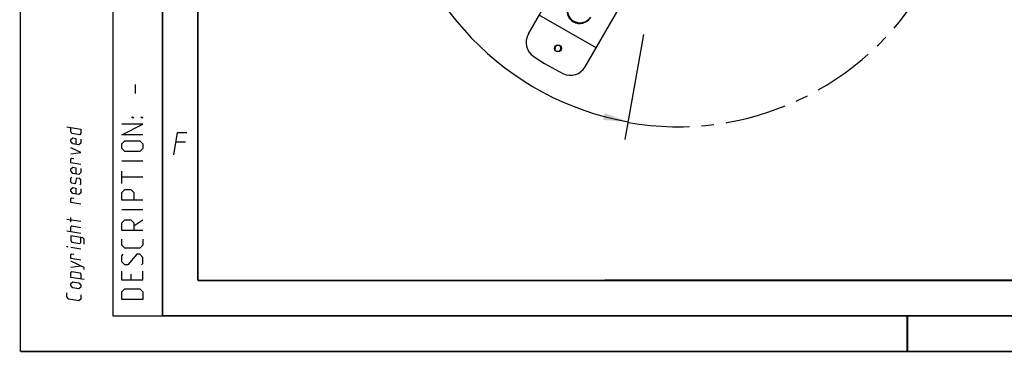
# Model space of a CAD drawing. Header units: millimetres. Extents: x 0 to 420, y 0 to 297.
# Tile 1 of 171: x 0 to 139, y 0 to 47. Entities that reach past the tile are written whole.
import ezdxf

# ---------------------------------------------------------------- set-up
doc = ezdxf.new("R2010")
doc.units = ezdxf.units.MM
doc.header["$LTSCALE"] = 23.1
doc.linetypes.add('CENTER', pattern=[0.6, 0.375, -0.075, 0.075, -0.075])
doc.layers.get('0').update_dxf_attribs({"linetype": 'CONTINUOUS'})
for name, color, linetype in [('AXES', 7, 'CONTINUOUS'), ('DEFAULT_1', 7, 'CENTER'), ('DIM_PILOTEES', 7, 'CONTINUOUS')]:
    doc.layers.add(name, color=color, linetype=linetype)
doc.styles.get("Standard").update_dxf_attribs({"font": 'txt', "width": 0.7})
doc.dimstyles.new('DIMSTYLE_9', dxfattribs={"dimtxt": 2.5, "dimasz": 3.5, "dimexe": 2, "dimexo": 0, "dimgap": 2.5, "dimtad": 1, "dimdsep": 46, "dimtxsty": 'STANDARD', "dimblk": '_FILLED', "dimblk1": '_FILLED', "dimblk2": '_FILLED', "dimcen": 0.09, "dimazin": 2, "dimtp": 0.5, "dimtm": 0.5, "dimtfac": 1, "dimtofl": 0, "dimtmove": 0, "dimatfit": 3, "dimldrblk": '_FILLED', "dimfxl": 1, "dimtolj": 1, "dimarcsym": 0})

# ---------------------------------------------------------------- blocks, each defined once
blk = doc.blocks.new('*D19')
at = {"layer": 'DIM_PILOTEES', "color": 2, "linetype": 'CONTINUOUS'}
for start, end in [(-30, 115), (115, 260)]:
    blk.add_arc((92.65, 71.98), 40.25, start, end, dxfattribs=at)
for points in [[(128.68, 55.19), (127.5, 51.85), (129.56, 54.73)], [(82.14, 32.61), (85.66, 32.34), (82.35, 33.59)]]:
    blk.add_solid(points, dxfattribs=at)
at = {"layer": 'DIM_PILOTEES', "color": 2, "linetype": 'CONTINUOUS', "insert": (73.53, 112.98), "char_height": 2.5, "width": 23.6607, "attachment_point": 2, "rotation": 25, "line_spacing_factor": 0.9}
blk.add_mtext('{\\ftxt;\\W0.0001;\\H0.0001;\\~}{\\ftxt;\\W5.6428571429;\\H2.5; }{\\ftxt;\\W0.0001;\\H0.0001;\\~}{\\ftxt;\\W0.0001;\\H0.0001;\\~}{\\ftxt;\\W0.6666666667;\\H2.5; }{\\ftxt;\\W0.0001;\\H0.0001;\\~}', dxfattribs=at)
blk = doc.blocks.new('_FILLED')
at = {"color": 0, "linetype": 'BYBLOCK'}
blk.add_solid([(0, 0), (-1, 0.143), (-1, -0.143)], dxfattribs=at)

msp = doc.modelspace()

# ---------------------------------------------------------------- linework, layer by layer
at = {"color": 7, "linetype": 'CONTINUOUS'}
for p, q in [((0, 0), (0, 297)), ((71.5792, 44.7347), (80.057, 59.4188)), ((79.5921, 40.1084), (84.8835, 49.2734)), ((81.127, 42.7671), (73.1141, 47.3933)), ((85.2233, 29.8617), (87.8305, 44.6477)), ((25, 9.9999), (25, 10)), ((409.86, 10.0737), (25.007, 10.0134))]:
    msp.add_line(p, q, dxfattribs=at)
at = {"color": 2, "linetype": 'CONTINUOUS'}
for p, q in [((13, 292), (13, 5)), ((20, 292), (20, 5)), ((16.1786, 36.3214), (16.1786, 37.6071)), ((23.2333, 29.4749), (21.8833, 29.4749)), ((17.25, 26.8214), (14.25, 26.8214)), ((14.25, 23.6786), (14.25, 25.3929)), ((17.25, 24.5357), (14.25, 24.5357)), ((17.25, 19.9643), (14.25, 19.9643)), ((8.5001, 18.2823), (6.5001, 18.6089)), ((7.0715, 18.2775), (7.0715, 18.8489)), ((15.9643, 17.6786), (17.25, 18.5357)), ((8.5001, 16.6157), (6.5001, 16.9422)), ((8.5001, 14.4252), (7.0715, 14.6584)), ((7.0715, 11.8489), (8.5001, 12.0442)), ((17.25, 10.0357), (17.25, 11.3214)), ((15.5357, 10.8929), (15.5357, 10.0357)), ((13, 5), (20, 5))]:
    msp.add_line(p, q, dxfattribs=at)
at = {"color": 7, "linetype": 'CONTINUOUS', "const_width": 0.25}
for points in [[(20, 292), (20, 5)], [(25, 10), (25, 287)], [(409.8307, 10.048), (25, 10)], [(20, 5), (415, 5)], [(125, 0), (125, 5)], [(420, 0), (0, 0)]]:
    msp.add_lwpolyline(points, dxfattribs=at)
at = {"color": 2, "linetype": 'CONTINUOUS'}
for points in [[(17.25, 30.5357), (14.25, 30.5357), (17.25, 32.0357), (14.25, 32.0357)], [(15.9643, 32.8929), (15.75, 32.8929), (15.75, 33.0357), (15.9643, 32.8929)], [(17.25, 32.8929), (17.0357, 32.8929), (17.0357, 33.0357), (17.25, 32.8929)], [(6.5001, 31.6565), (8.5001, 31.3299), (8.5001, 30.7585), (8.3572, 30.4961), (7.2144, 30.6827), (7.0715, 30.9918), (7.0715, 31.5632)], [(21.5894, 27.6749), (22.1037, 30.8249), (23.4537, 30.8249)], [(8.5001, 29.9014), (8.5001, 29.3299), (8.2144, 29.0909), (7.3572, 29.2308), (7.0715, 29.5632), (7.0715, 29.8489), (7.3572, 30.088), (7.7858, 30.018), (7.7858, 29.1608)], [(16.8214, 28.1786), (14.6786, 28.1786), (14.25, 28.6071), (14.25, 29.25), (14.6786, 29.6786), (16.8214, 29.6786), (17.25, 29.25), (17.25, 28.6071), (16.8214, 28.1786)], [(7.0715, 27.8489), (8.5001, 28.0442), (7.0715, 28.706)], [(8.5001, 26.3299), (7.0715, 26.5632), (7.0715, 27.1346), (7.2144, 27.2065), (7.5001, 27.1599)], [(8.5001, 25.7585), (8.5001, 25.1871), (8.2144, 24.948), (7.3572, 25.088), (7.0715, 25.4203), (7.0715, 25.706), (7.3572, 25.9451), (7.7858, 25.8751), (7.7858, 25.018)], [(8.3572, 23.4961), (8.5001, 23.6157), (8.5001, 24.1871), (8.3572, 24.3533), (7.9286, 24.4232), (7.8334, 24.2959), (7.7382, 23.7401), (7.6429, 23.6127), (7.2144, 23.6827), (7.0715, 23.8489), (7.0715, 24.4203), (7.2144, 24.5399)], [(8.5001, 22.9014), (8.5001, 22.3299), (8.2144, 22.0909), (7.3572, 22.2308), (7.0715, 22.5632), (7.0715, 22.8489), (7.3572, 23.088), (7.7858, 23.018), (7.7858, 22.1608)], [(17.25, 21.3214), (14.25, 21.3214), (14.25, 22.3929), (14.6786, 22.8214), (15.5357, 22.8214), (15.9643, 22.3929), (15.9643, 21.3214)], [(8.5001, 20.7585), (7.0715, 20.9918), (7.0715, 21.5632), (7.2144, 21.6351), (7.5001, 21.5885)], [(17.25, 17.0357), (14.25, 17.0357), (14.25, 18.1071), (14.6786, 18.5357), (15.5357, 18.5357), (15.9643, 18.1071), (15.9643, 17.0357)], [(7.0715, 16.8489), (7.0715, 17.5632), (7.2143, 17.6827), (8.5001, 17.4728)], [(8.9763, 15.1093), (8.9763, 15.8236), (8.7858, 15.9976), (7.0715, 16.2775), (7.0715, 15.5632), (7.2143, 15.397), (8.3572, 15.2104), (8.5001, 15.3299), (8.5001, 16.0442)], [(17.25, 15.8214), (17.25, 14.9643), (16.8214, 14.5357), (14.6786, 14.5357), (14.25, 14.9643), (14.25, 15.8214)], [(6.6429, 14.7284), (6.5001, 14.7517), (6.5001, 14.7993), (6.6429, 14.7284)], [(8.5001, 12.8537), (7.0715, 13.087), (7.0715, 13.6584), (7.2143, 13.7303), (7.5001, 13.6837)], [(8.9763, 11.5379), (8.9763, 11.8236), (7.0715, 12.706)], [(17.0357, 12.1786), (17.25, 12.3929), (17.25, 13.25), (16.8214, 13.6786), (16.3929, 13.6786), (15.1071, 12.1786), (14.6786, 12.1786), (14.25, 12.6071), (14.25, 13.4643), (14.4643, 13.6786)], [(8.9763, 10.1093), (7.0715, 10.4203), (7.0715, 11.1346), (7.2143, 11.2541), (8.3572, 11.0675), (8.5001, 10.9014), (8.5001, 10.1871)], [(17.25, 10.0357), (14.25, 10.0357), (14.25, 11.3214)], [(8.2143, 8.8052), (7.3572, 8.9451), (7.0715, 9.2775), (7.0715, 9.5632), (7.3572, 9.8023), (8.2143, 9.6623), (8.5001, 9.3299), (8.5001, 9.0442), (8.2143, 8.8052)], [(17.25, 7.3214), (14.25, 7.3214), (14.25, 8.3929), (14.6786, 8.8214), (16.8214, 8.8214), (17.25, 8.3929), (17.25, 7.3214)], [(8.5001, 7.949), (8.5001, 7.3776), (8.2143, 7.1385), (6.7858, 7.3717), (6.5001, 7.7041), (6.5001, 8.2755)]]:
    msp.add_lwpolyline(points, dxfattribs=at)
at = {"color": 7, "linetype": 'CONTINUOUS'}
for centre, radius, start, end in [((73.6576, 43.5347), 2.4, 150, 236.267674), ((92.6494, 71.9768), 36.6, 236.267674, 243.732326), ((77.5136, 41.3084), 2.4, 243.732326, 330)]:
    msp.add_arc(centre, radius, start, end, dxfattribs=at)
at = {"color": 2, "linetype": 'CONTINUOUS'}
msp.add_arc((75.7494, 42.7052), 0.42, 255, 195, dxfattribs=at)
at = {"color": 7, "linetype": 'CONTINUOUS'}
for points, knots in [([(77.2442, 48.8943), (77.1283, 48.6936), (76.9751, 48.2401), (77.0264, 47.5267), (77.3473, 46.8844), (77.8892, 46.4115), (78.5697, 46.1787), (79.2864, 46.2219), (79.9299, 46.5341), (80.246, 46.8936), (80.3619, 47.0943)], [0, 0, 0, 0, 0.12441487, 0.24915481, 0.37440299, 0.5, 0.62559701, 0.75084519, 0.87558513, 1, 1, 1, 1]), ([(77.1897, 48.7624), (77.1119, 48.5663), (77.027, 48.1412), (77.1623, 47.2963), (77.8893, 46.4116), (79.0189, 46.2243), (79.8183, 46.5297), (80.144, 46.8157), (80.2749, 46.9811)], [0, 0, 0, 0, 0.12544373, 0.25120832, 0.5, 0.74879168, 0.87455627, 1, 1, 1, 1])]:
    msp.add_open_spline(points, degree=3, knots=knots, dxfattribs=at)
at = {"layer": 'AXES', "color": 7, "linetype": 'CONTINUOUS'}
msp.add_circle((75.7494, 42.7052), 0.5, dxfattribs=at)
at = {"layer": 'DEFAULT_1', "color": 7, "linetype": 'CENTER'}
msp.add_arc((92.6494, 71.9768), 40.3256, 260, 330, dxfattribs=at)

# ---------------------------------------------------------------- dimensions: what is measured, and where the dimension line sits
at = {"layer": 'DIM_PILOTEES', "color": 2, "linetype": 'CONTINUOUS'}
dim = msp.add_angular_dim_3p(base=(75.6405, 108.4525), center=(92.6494, 71.9768), p1=(127.5039, 51.8536), p2=(85.6606, 32.3417), text='{\\ftxt;\\W0.0001;\\H0.0001;\\~}{\\ftxt;\\W5.6428571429;\\H2.5; }{\\ftxt;\\W0.0001;\\H0.0001;\\~}{\\ftxt;\\W0.0001;\\H0.0001;\\~}{\\ftxt;\\W0.6666666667;\\H2.5; }{\\ftxt;\\W0.0001;\\H0.0001;\\~}', dimstyle='DIMSTYLE_9', dxfattribs=at)
dim.commit()
dim.dimension.update_dxf_attribs({"geometry": '*D19', "text_midpoint": (81.0701, 110.5216), "dimtype": 165})

doc.saveas('drawing.dxf')
